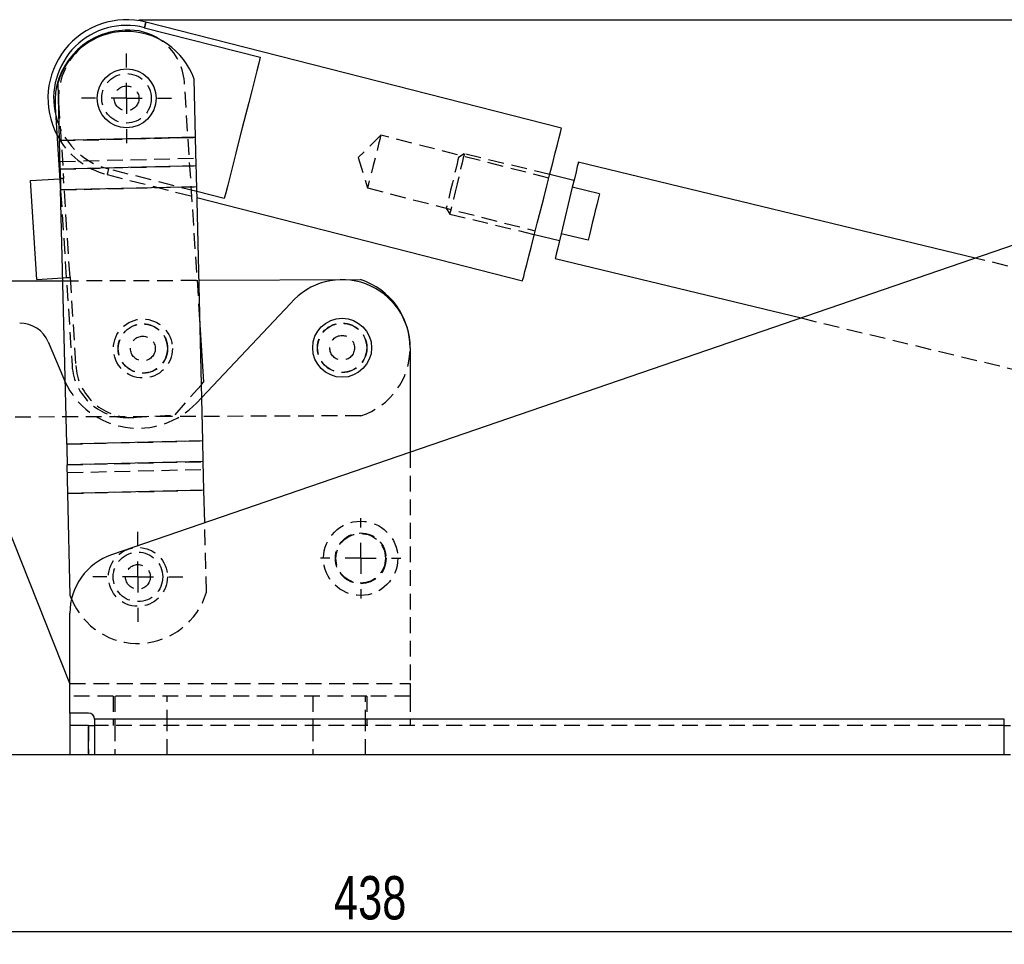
# Model space of a CAD drawing. Extents: x 62 to 809, y 49 to 567.
# Tile 4 of 7: x 422 to 581, y 417 to 567. Entities that reach past the tile are written whole.
import ezdxf

# ---------------------------------------------------------------- set-up
doc = ezdxf.new("R2010")
doc.units = 0
doc.header["$LTSCALE"] = 2
doc.linetypes.add('HIDDEN', pattern=[1.905, 1.27, -0.635])
doc.layers.get('0').update_dxf_attribs({"linetype": 'CONTINUOUS'})
doc.styles.add('SLDTEXTSTYLE0', font='TXT', dxfattribs={"width": 0.75})
doc.dimstyles.new('SLDDIMSTYLE0', dxfattribs={"dimtxt": 7, "dimasz": 6.604, "dimexe": 0, "dimexo": 0.0625, "dimgap": 1.75, "dimtad": 1, "dimdec": 0, "dimrnd": 1e-09, "dimzin": 12, "dimtxsty": 'SLDTEXTSTYLE0', "dimsah": 1, "dimcen": 0.09, "dimazin": 3, "dimtfac": 1, "dimtdec": 0, "dimtofl": 0, "dimtmove": 0, "dimatfit": 3, "dimtolj": 1, "dimtzin": 12})

# ---------------------------------------------------------------- blocks, each defined once
blk = doc.blocks.new('_D')
at = {"color": 179, "linetype": 'CONTINUOUS'}
for p, q in [((440.82, 566.69), (808.93, 566.69)), ((806.93, 447.95), (806.93, 566.69)), ((586.66, 447.95), (808.93, 447.95))]:
    blk.add_line(p, q, dxfattribs=at)
for points in [[(806.93, 566.69), (805.91, 560.08), (807.95, 560.08)], [(806.93, 447.95), (807.95, 454.56), (805.91, 454.56)]]:
    blk.add_solid(points, dxfattribs=at)
at = {"color": 179, "linetype": 'CONTINUOUS', "insert": (797.91, 497.95, 0.1), "char_height": 7, "attachment_point": 1, "rotation": 90, "style": 'SLDTEXTSTYLE0'}
blk.add_mtext('119', dxfattribs=at)
blk = doc.blocks.new('_D_1')
at = {"color": 179, "linetype": 'CONTINUOUS'}
for p, q in [((282.7, 501.99), (242.36, 501.99)), ((244.36, 447.95), (244.36, 501.99)), ((431.66, 447.95), (242.36, 447.95))]:
    blk.add_line(p, q, dxfattribs=at)
for points in [[(244.36, 501.99), (243.34, 495.38), (245.37, 495.38)], [(244.36, 447.95), (245.37, 454.56), (243.34, 454.56)]]:
    blk.add_solid(points, dxfattribs=at)
at = {"color": 179, "linetype": 'CONTINUOUS', "insert": (235.33, 468.08, 0.1), "char_height": 7, "attachment_point": 1, "rotation": 90, "style": 'SLDTEXTSTYLE0'}
blk.add_mtext('54', dxfattribs=at)
blk = doc.blocks.new('_D_2')
at = {"color": 179, "linetype": 'CONTINUOUS'}
for p, q in [((722.83, 512.33), (722.83, 417.35)), ((284.7, 499.99), (284.7, 417.35)), ((722.83, 419.35), (284.7, 419.35))]:
    blk.add_line(p, q, dxfattribs=at)
for points in [[(284.7, 419.35), (291.3, 418.34), (291.3, 420.37)], [(722.83, 419.35), (716.23, 420.37), (716.23, 418.34)]]:
    blk.add_solid(points, dxfattribs=at)
at = {"color": 179, "linetype": 'CONTINUOUS', "insert": (472.33, 428.37, 0.1), "char_height": 7, "attachment_point": 1, "style": 'SLDTEXTSTYLE0'}
blk.add_mtext('438', dxfattribs=at)
blk = doc.blocks.new('SW_CENTERMARKSYMBOL_0')
at = {"color": 0, "linetype": 'CONTINUOUS'}
for p, q in [((0, 5), (0, 7.2625)), ((0, 0), (0, 2.5)), ((-5, 0), (-7.2625, 0)), ((0, 0), (-2.5, 0)), ((0, 0), (0, -2.5)), ((0, 0), (2.5, 0)), ((5, 0), (7.2625, 0)), ((0, -5), (0, -7.2625))]:
    blk.add_line(p, q, dxfattribs=at)
blk = doc.blocks.new('SW_CENTERMARKSYMBOL_1')
at = {"color": 0, "linetype": 'CONTINUOUS'}
for p, q in [((0, 5), (0, 7.2625)), ((0, 0), (0, 2.5)), ((-5, 0), (-7.2625, 0)), ((0, 0), (-2.5, 0)), ((0, 0), (0, -2.5)), ((0, 0), (2.5, 0)), ((5, 0), (7.2625, 0)), ((0, -5), (0, -7.2625))]:
    blk.add_line(p, q, dxfattribs=at)
blk = doc.blocks.new('SW_CENTERMARKSYMBOL_2')
at = {"color": 0, "linetype": 'CONTINUOUS'}
for p, q in [((0, 5), (0, 6.5)), ((0, 0), (0, 2.5)), ((-5, 0), (-6.5, 0)), ((0, 0), (-2.5, 0)), ((0, 0), (0, -2.5)), ((0, 0), (2.5, 0)), ((5, 0), (6.5, 0)), ((0, -5), (0, -6.5))]:
    blk.add_line(p, q, dxfattribs=at)

msp = doc.modelspace()

# ---------------------------------------------------------------- linework, layer by layer
at = {"color": 7, "linetype": 'CONTINUOUS'}
for p, q in [((438.601146, 564.99544), (438.102209, 564.962859)), ((441.733274, 565.398271), (460.433164, 560.622907)), ((509.106538, 549.144572), (441.961337, 566.29135)), ((449.971944, 547.688297), (449.748995, 557.059566)), ((427.978166, 547.16505), (427.755219, 556.536319)), ((427.282752, 552.631627), (428.172133, 539.011993)), ((449.971944, 547.688297), (427.978166, 547.16505)), ((449.972112, 547.681228), (427.978336, 547.157981)), ((450.081586, 543.07963), (449.972112, 547.681228)), ((428.087809, 542.556385), (427.978336, 547.157981)), ((450.081586, 543.07963), (428.087809, 542.556385)), ((575.966208, 528.174325), (511.820267, 543.655814)), ((423.30199, 540.696864), (428.041897, 541.006387)), ((511.116433, 540.739544), (507.201451, 541.684418)), ((424.344595, 524.73087), (423.30199, 540.696864)), ((450.161639, 539.714754), (428.167862, 539.191508)), ((451.138127, 498.669681), (450.161639, 539.714754)), ((510.852023, 539.643985), (509.034726, 532.114214)), ((515.226423, 538.588232), (510.852023, 539.643985)), ((429.14435, 498.146436), (428.167862, 539.191508)), ((454.604615, 537.798841), (450.180341, 538.928662)), ((450.203111, 537.971531), (502.821862, 524.534356)), ((600.469082, 536.585177), (436.411212, 480.270701)), ((504.726953, 531.994511), (508.770316, 531.018654)), ((513.409129, 531.058461), (509.034726, 532.114214)), ((508.066482, 528.102386), (547.811612, 518.509982)), ((284.618109, 523.986772), (428.51681, 524.524072)), ((424.344595, 524.73087), (428.505425, 525.002579)), ((450.52108, 524.606233), (476.616771, 524.703671)), ((450.971087, 505.69094), (465.326631, 520.875201)), ((451.328874, 508.204114), (450.671976, 518.263581)), ((426.160916, 514.633354), (428.677178, 508.659131)), ((484.657864, 513.692546), (484.657864, 496.831837)), ((428.677178, 508.659131), (428.906453, 508.146065)), ((450.922321, 507.740754), (451.328874, 508.204114)), ((429.65389, 459.452546), (413.657866, 499.692547)), ((451.138127, 498.669681), (429.14435, 498.146436)), ((451.218179, 495.304805), (429.224403, 494.78156)), ((451.327655, 490.703207), (451.218179, 495.304805)), ((429.333878, 490.179962), (429.224403, 494.78156)), ((451.327655, 490.703207), (429.333878, 490.179962)), ((429.333878, 490.179962), (429.334045, 490.172894)), ((451.327823, 490.696139), (429.334045, 490.172894)), ((429.726382, 473.681702), (429.334045, 490.172894)), ((451.453013, 485.433946), (451.327823, 490.696139)), ((429.932159, 473.138491), (429.726382, 473.681702)), ((429.657864, 454.702544), (429.657864, 470.812409)), ((432.657865, 454.702544), (429.657864, 454.702544)), ((429.657864, 454.702544), (429.657864, 452.702547)), ((580.657861, 453.702549), (433.657865, 453.702549)), ((433.657865, 453.702549), (433.657865, 447.952549)), ((580.657861, 447.952549), (580.657861, 453.702549)), ((429.657864, 452.702547), (429.657864, 447.952549)), ((432.657865, 452.702547), (429.657864, 452.702547)), ((432.657865, 447.952549), (432.657865, 452.702547)), ((432.657865, 452.702547), (433.657865, 452.702547)), ((580.657861, 452.702547), (581.657863, 452.702547)), ((432.657865, 447.952549), (429.657864, 447.952549)), ((433.657865, 447.952549), (432.657865, 447.952549)), ((580.657861, 447.952549), (433.657865, 447.952549)), ((581.657863, 447.952549), (580.657861, 447.952549))]:
    msp.add_line(p, q, dxfattribs=at)
at = {"color": 7, "linetype": 'HIDDEN'}
for p, q in [((450.671976, 518.263581), (448.168483, 556.601035)), ((427.842378, 553.269449), (428.640622, 541.045486)), ((427.978166, 547.16505), (449.971944, 547.688297)), ((427.978336, 547.157981), (449.972112, 547.681228)), ((479.92351, 548.030642), (476.273245, 544.421601)), ((507.052886, 541.102652), (479.92351, 548.030642)), ((428.058219, 543.800174), (450.051996, 544.323421)), ((476.273245, 544.421601), (477.746143, 539.504266)), ((493.392332, 545.017221), (492.466792, 544.451575)), ((507.201451, 541.684418), (493.392332, 545.017221)), ((428.087809, 542.556385), (450.081586, 543.07963)), ((450.180341, 538.928662), (435.904724, 542.574205)), ((429.683224, 525.07949), (428.640622, 541.045486)), ((435.676661, 541.68113), (450.203111, 537.971531)), ((428.167694, 539.198578), (450.161471, 539.721823)), ((428.167862, 539.191508), (450.161639, 539.714754)), ((477.746143, 539.504266), (504.875517, 532.576278)), ((428.172133, 539.011993), (430.013069, 510.820679)), ((490.480567, 536.221868), (491.046215, 535.296329)), ((491.046215, 535.296329), (504.726953, 531.994511)), ((618.264033, 517.965834), (575.966208, 528.174325)), ((429.683224, 525.07949), (430.611792, 510.859777)), ((428.505425, 525.002579), (429.084499, 525.040393)), ((428.51681, 524.524072), (450.52108, 524.606233)), ((547.811612, 518.509982), (614.510252, 502.412407)), ((446.665314, 502.888927), (450.922321, 507.740754)), ((450.104422, 504.774243), (450.971087, 505.69094)), ((439.580404, 502.426272), (446.665314, 502.888927)), ((476.698915, 502.703824), (413.657866, 502.468437)), ((429.14435, 498.146436), (451.138127, 498.669681)), ((429.144519, 498.139365), (451.138295, 498.662612)), ((484.657864, 496.831837), (484.657864, 459.452546)), ((429.224403, 494.78156), (451.218179, 495.304805)), ((429.253993, 493.537769), (451.24777, 494.061014)), ((429.333878, 490.179962), (451.327655, 490.703207)), ((429.334045, 490.172894), (451.327823, 490.696139)), ((451.720158, 474.204945), (451.453013, 485.433946)), ((429.65389, 459.452546), (484.657864, 459.452546)), ((429.657864, 459.452546), (484.657864, 459.452546)), ((484.657864, 459.452546), (484.657864, 457.452546)), ((436.657864, 457.452546), (429.657864, 457.452546)), ((436.657864, 457.452546), (436.657864, 452.702547)), ((477.657865, 457.452546), (436.657864, 457.452546)), ((436.907864, 457.452546), (436.907864, 452.702547)), ((445.407865, 452.702547), (445.407865, 457.452546)), ((468.907864, 457.452546), (468.907864, 452.702547)), ((477.407864, 452.702547), (477.407864, 457.452546)), ((477.657865, 457.452546), (477.657865, 452.702547)), ((484.657864, 457.452546), (477.657865, 457.452546)), ((484.657864, 457.452546), (484.657864, 452.702547)), ((580.657861, 453.702549), (433.657865, 453.702549)), ((432.657865, 452.702547), (432.657865, 447.952549)), ((580.657861, 452.702547), (433.657865, 452.702547)), ((436.907864, 452.702547), (436.907864, 447.952549)), ((445.407865, 447.952549), (445.407865, 452.702547)), ((468.907864, 452.702547), (468.907864, 447.952549)), ((477.407864, 447.952549), (477.407864, 452.702547))]:
    msp.add_line(p, q, dxfattribs=at)
at = {"color": 8, "linetype": 'CONTINUOUS'}
msp.add_line((429.65389, 459.452546), (429.657864, 459.452546), dxfattribs=at)
at = {"color": 8, "linetype": 'CONTINUOUS', "flags": 128}
msp.add_lwpolyline([(441.961337, 566.29135), (441.946918, 566.234886), (441.903794, 566.066018), (441.832361, 565.78629), (441.733274, 565.398271)], dxfattribs=at)
at = {"color": 7, "linetype": 'HIDDEN', "flags": 128}
for points in [[(441.733274, 565.398271), (441.832361, 565.78629), (441.903794, 566.066018), (441.946918, 566.234886), (441.961337, 566.29135)], [(479.92351, 548.030642), (479.879412, 547.857952), (479.750686, 547.353876), (479.547762, 546.559249), (479.287081, 545.538447), (478.989762, 544.374169), (478.679891, 543.160739), (478.38257, 541.996463), (478.121891, 540.975661), (477.918967, 540.181032), (477.790241, 539.676956), (477.746143, 539.504266), (477.746143, 539.504266)], [(492.466792, 544.451575), (492.456685, 544.409691), (492.377046, 544.079724), (492.224223, 543.446519), (492.010596, 542.561379), (491.753473, 541.496009), (491.473681, 540.336721)], [(493.392332, 545.017221), (493.35236, 544.851604), (493.23517, 544.366044), (493.048749, 543.593629), (492.8058, 542.586998), (492.522883, 541.41475), (492.219272, 540.156775)], [(435.904724, 542.574205), (435.805636, 542.186188), (435.734204, 541.906462), (435.69108, 541.737593), (435.676661, 541.68113)], [(428.640622, 541.045486), (428.523815, 541.037858), (428.4115, 541.030523), (428.307987, 541.023764), (428.217259, 541.017839), (428.1428, 541.012977), (428.087472, 541.009364), (428.0534, 541.00714), (428.041897, 541.006387)], [(491.473681, 540.336721), (491.19389, 539.177433), (490.936763, 538.112064), (490.723136, 537.226922), (490.570313, 536.593719), (490.490678, 536.263752), (490.480567, 536.221868)], [(492.219272, 540.156775), (491.915665, 538.898798), (491.632744, 537.726552), (491.389795, 536.719921), (491.203374, 535.947504), (491.086184, 535.461944), (491.046215, 535.296329)], [(429.084499, 525.040393), (429.096003, 525.041144), (429.130075, 525.043369), (429.185403, 525.046982), (429.259862, 525.051845), (429.350591, 525.057769), (429.454102, 525.064529), (429.56642, 525.071863), (429.683224, 525.07949)]]:
    msp.add_lwpolyline(points, dxfattribs=at)
at = {"color": 7, "linetype": 'CONTINUOUS', "flags": 128}
for points in [[(460.433164, 560.622907), (460.192916, 559.682119), (459.875901, 558.440718), (459.491223, 556.934352), (459.049922, 555.20626), (458.564669, 553.306053), (458.049394, 551.288283), (457.518889, 549.210875), (456.988384, 547.133467), (456.473109, 545.115697), (455.987856, 543.21549), (455.546556, 541.487398), (455.161877, 539.981031), (454.844863, 538.739634), (454.604615, 537.798841)], [(502.821862, 524.534356), (502.864721, 524.702181), (502.992122, 525.20108), (503.200597, 526.017444), (503.484453, 527.129005), (503.835953, 528.505441), (504.245504, 530.109208), (504.701938, 531.896558), (505.192804, 533.818739), (505.704707, 535.823316), (506.223693, 537.855613), (506.7356, 539.86019), (507.226462, 541.782371), (507.682896, 543.569722), (508.092447, 545.173487), (508.443947, 546.549924), (508.727803, 547.661486), (508.936278, 548.47785), (509.063683, 548.976748), (509.106538, 549.144572)], [(449.972112, 547.681228), (449.972095, 547.681955), (449.972076, 547.682742), (449.972056, 547.683584), (449.972034, 547.684471), (449.972013, 547.685395), (449.97199, 547.686347), (449.971967, 547.687317), (449.971944, 547.688297)], [(427.978166, 547.16505), (427.978191, 547.16407), (427.978213, 547.1631), (427.978235, 547.162148), (427.978258, 547.161224), (427.978278, 547.160338), (427.978299, 547.159497), (427.978317, 547.15871), (427.978336, 547.157981)], [(428.087809, 542.556385), (428.096042, 542.210365), (428.104966, 541.835275), (428.114495, 541.434723), (428.124539, 541.012565), (428.134999, 540.572873), (428.145777, 540.119876), (428.156766, 539.657938), (428.167862, 539.191508)], [(450.161639, 539.714754), (450.150542, 540.181183), (450.139553, 540.643121), (450.128776, 541.096118), (450.118315, 541.535812), (450.108272, 541.957968), (450.098742, 542.35852), (450.089818, 542.733612), (450.081586, 543.07963)], [(511.820267, 543.655814), (511.777817, 543.479924), (511.652387, 542.960216), (511.449649, 542.120197), (511.178776, 540.997864), (510.852023, 539.643985)], [(515.226423, 538.588232), (515.012245, 537.700812), (514.786999, 536.767524), (514.554272, 535.803246), (514.317776, 534.823348), (514.08128, 533.843447), (513.848553, 532.879168), (513.623304, 531.94588), (513.409129, 531.058461)], [(509.034726, 532.114214), (508.707973, 530.760336), (508.4371, 529.638002), (508.234362, 528.797983), (508.108932, 528.278274), (508.066482, 528.102386)], [(429.14435, 498.146436), (429.155448, 497.680005), (429.166437, 497.218068), (429.177214, 496.76507), (429.187675, 496.325378), (429.197718, 495.903221), (429.207248, 495.502668), (429.216172, 495.127578), (429.224403, 494.78156)], [(451.218179, 495.304805), (451.209947, 495.650823), (451.201024, 496.025915), (451.191494, 496.426468), (451.181451, 496.848623), (451.170991, 497.288317), (451.160213, 497.741314), (451.149224, 498.203252), (451.138127, 498.669681)], [(451.327823, 490.696139), (451.327799, 490.697118), (451.327776, 490.698089), (451.327754, 490.699041), (451.327731, 490.699964), (451.32771, 490.700851), (451.32769, 490.701693), (451.327672, 490.702481), (451.327655, 490.703207)]]:
    msp.add_lwpolyline(points, dxfattribs=at)
at = {"color": 7, "linetype": 'CONTINUOUS'}
for centre in [(438.818999, 553.986239), (473.657864, 513.692546)]:
    msp.add_circle(centre, 4.7625, dxfattribs=at)
at = {"color": 7, "linetype": 'HIDDEN'}
for centre, radius in [((438.818999, 553.986239), 4), ((438.818999, 553.986239), 2), ((441.458089, 513.572316), 4.7625), ((441.458089, 513.572316), 4), ((441.458089, 513.572316), 3.96875), ((473.657864, 513.692546), 4.000001), ((473.657864, 513.692546), 3.96875), ((441.458089, 513.572316), 2), ((473.657864, 513.692546), 2), ((476.657864, 479.692546), 6), ((476.657864, 479.692546), 4.1), ((476.657864, 479.692546), 4), ((440.657864, 476.692546), 4.7625), ((440.657864, 476.692546), 4), ((440.657864, 476.692546), 2)]:
    msp.add_circle(centre, radius, dxfattribs=at)
at = {"color": 7, "linetype": 'CONTINUOUS'}
for centre, radius, start, end in [((438.818999, 553.986239), 12.7, 75.67462135, 207.7586723), ((438.818999, 553.986239), 11.778264, 75.67462135, 193.71728489), ((438.858097, 553.387515), 11.6, 93.73619548, 183.73619548), ((439.187611, 556.01457), 9, 55.65605833, 93.73619548), ((438.836837, 553.236451), 11.5625, 19.30809854, 163.41759208), ((473.657864, 513.692546), 11, 0, 139.23419648), ((473.095368, 513.690445), 11.5625, 0, 72.26868076), ((421.552959, 512.692546), 5, 22.84015873, 90), ((439.657864, 470.812409), 10, 108.9452874, 180), ((432.657864, 453.702546), 1, 0, 90)]:
    msp.add_arc(centre, radius, start, end, dxfattribs=at)
at = {"color": 7, "linetype": 'HIDDEN'}
for centre, radius, start, end in [((438.818999, 553.986239), 11, 93.73619548, 183.73619548), ((439.187611, 556.01457), 9, 3.73619548, 55.65605833), ((438.818999, 553.986239), 11.778264, 193.71728489, 255.67462135), ((438.818999, 553.986239), 12.7, 207.7586723, 255.67462135), ((473.095368, 513.690445), 11.5625, 288.15918722, 0), ((438.99394, 511.407144), 9, 183.73619548, 273.73619548), ((439.592665, 511.446241), 9, 183.73619548, 273.73619548), ((440.657864, 513.705231), 13, 205.31713236, 316.60697149), ((440.63854, 477.504816), 11.5625, 202.186848, 343.41759208)]:
    msp.add_arc(centre, radius, start, end, dxfattribs=at)

# ---------------------------------------------------------------- block references
at = {"color": 179, "linetype": 'CONTINUOUS'}
for name, p in [('SW_CENTERMARKSYMBOL_0', (438.818999, 553.986239)), ('SW_CENTERMARKSYMBOL_2', (476.657864, 479.692546)), ('SW_CENTERMARKSYMBOL_1', (440.657864, 476.692546))]:
    msp.add_blockref(name, p, dxfattribs=at)

# ---------------------------------------------------------------- dimensions: what is measured, and where the dimension line sits
for base, p1, p2, picture, middle in [((806.929652, 566.686239), (584.657864, 447.952546), (438.818999, 566.686239), '_D', (806.929652, 508.548831)), ((244.356615, 501.986926), (433.657864, 447.952546), (284.700254, 501.986926), '_D_1', (244.356615, 476.092548))]:
    dim = msp.add_linear_dim(base=base, p1=p1, p2=p2, angle=90, dimstyle='SLDDIMSTYLE0', dxfattribs=at)
    dim.commit()
    dim.dimension.update_dxf_attribs({"geometry": picture, "text_midpoint": middle, "dimtype": 160})
dim = msp.add_linear_dim(base=(284.700254, 419.351071), p1=(722.830018, 514.332009), p2=(284.700254, 501.986926), dimstyle='SLDDIMSTYLE0', dxfattribs=at)
dim.commit()
dim.dimension.update_dxf_attribs({"geometry": '_D_2', "text_midpoint": (482.931424, 419.351071), "dimtype": 160})

doc.saveas('drawing.dxf')
